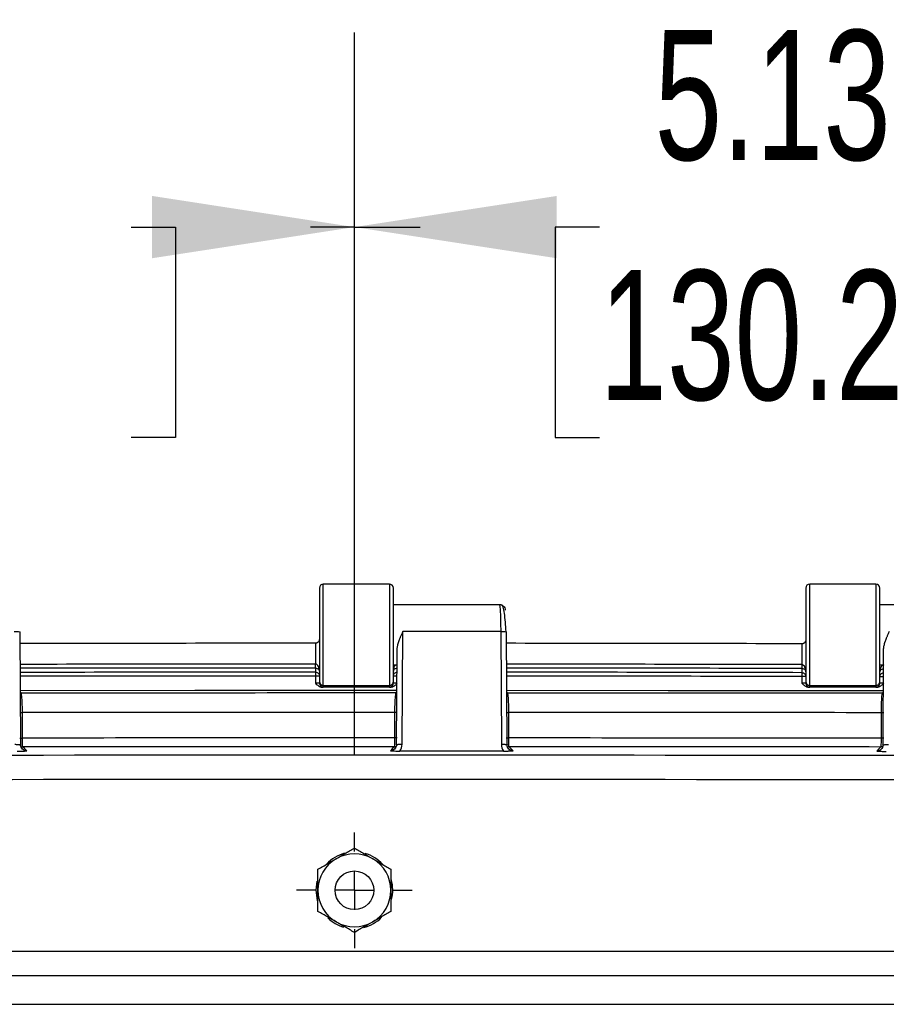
# Model space of a CAD drawing. Header units: inches. Extents: x 2 to 86, y 2 to 66.
# Tile 26 of 34: x 70.4 to 74.9, y 32.5 to 37.6. Entities that reach past the tile are written whole.
import ezdxf

# ---------------------------------------------------------------- set-up
doc = ezdxf.new("R2010")
doc.units = ezdxf.units.IN
doc.header["$LTSCALE"] = 8
doc.header["$MEASUREMENT"] = 0
doc.linetypes.add('CENTERX2', pattern=[0.8, 0.5, -0.1, 0.1, -0.1])
doc.layers.add('CENTER', color=40, linetype='CENTERX2')
doc.layers.add('DIMENSIONS', color=140, linetype='Continuous', lineweight=25)
doc.styles.add('SLDTEXTSTYLE0', font='TXT', dxfattribs={"width": 0.7})
doc.dimstyles.new('SLDDIMSTYLE0', dxfattribs={"dimtxt": 0.679688, "dimasz": 1.04, "dimexe": 0, "dimexo": 0.0625, "dimgap": 0.169922, "dimtad": 0, "dimtih": 1, "dimtoh": 1, "dimrnd": 1e-09, "dimzin": 12, "dimdsep": 46, "dimtxsty": 'SLDTEXTSTYLE0', "dimsah": 1, "dimcen": 0.09, "dimadec": 0, "dimazin": 3, "dimtfac": 1, "dimtofl": 0, "dimtmove": 0, "dimatfit": 3, "dimfxl": 0, "dimfrac": 2, "dimtolj": 1, "dimtzin": 12, "dimarcsym": 0})
doc.dimstyles.new('SLDDIMSTYLE4', dxfattribs={"dimtxt": 0.679688, "dimasz": 1.04, "dimexe": 0, "dimexo": 0.0625, "dimgap": 0.169922, "dimtad": 0, "dimtih": 1, "dimtoh": 1, "dimrnd": 1e-09, "dimzin": 4, "dimdsep": 46, "dimtxsty": 'SLDTEXTSTYLE0', "dimsah": 1, "dimcen": 0.09, "dimadec": 0, "dimazin": 1, "dimtfac": 1, "dimtofl": 0, "dimtmove": 0, "dimatfit": 3, "dimfxl": 0, "dimfrac": 2, "dimtolj": 1, "dimtzin": 12, "dimarcsym": 0})

# ---------------------------------------------------------------- blocks, each defined once
blk = doc.blocks.new('_D_17')
at = {"layer": 'DIMENSIONS'}
for p, q in [((67.0165, 33.7947), (67.0165, 37.504)), ((72.1415, 33.7947), (72.1415, 37.504)), ((67.0165, 36.504), (67.4883, 36.504)), ((68.4093, 36.504), (68.181, 36.504)), ((68.181, 36.504), (68.181, 35.4238)), ((70.9945, 36.504), (71.2227, 36.504)), ((71.2227, 36.504), (71.2227, 35.4238)), ((72.1415, 36.504), (71.9155, 36.504)), ((68.181, 35.4238), (68.4093, 35.4238)), ((71.2227, 35.4238), (70.9945, 35.4238))]:
    blk.add_line(p, q, dxfattribs=at)
for points in [[(67.0165, 36.504), (68.0565, 36.344), (68.0565, 36.664)], [(72.1415, 36.504), (71.1015, 36.664), (71.1015, 36.344)]]:
    blk.add_solid(points, dxfattribs=at)
at = {"layer": 'DIMENSIONS', "char_height": 0.66667, "attachment_point": 1, "style": 'SLDTEXTSTYLE0'}
for s, insert in [('5.13', (68.692, 37.5156)), ('130.2', (68.4093, 36.2832))]:
    blk.add_mtext(s, dxfattribs=dict(at, insert=insert))
blk = doc.blocks.new('_D_18')
at = {"layer": 'DIMENSIONS'}
for p, q in [((72.1415, 33.7947), (72.1415, 37.504)), ((77.2665, 33.7947), (77.2665, 37.504)), ((72.1415, 36.504), (72.4801, 36.504)), ((73.4011, 36.504), (73.1728, 36.504)), ((73.1728, 36.504), (73.1728, 35.4238)), ((75.9862, 36.504), (76.2145, 36.504)), ((76.2145, 36.504), (76.2145, 35.4238)), ((77.2665, 36.504), (76.9072, 36.504)), ((73.1728, 35.4238), (73.4011, 35.4238)), ((76.2145, 35.4238), (75.9862, 35.4238))]:
    blk.add_line(p, q, dxfattribs=at)
for points in [[(72.1415, 36.504), (73.1815, 36.344), (73.1815, 36.664)], [(77.2665, 36.504), (76.2265, 36.664), (76.2265, 36.344)]]:
    blk.add_solid(points, dxfattribs=at)
at = {"layer": 'DIMENSIONS', "char_height": 0.66667, "attachment_point": 1, "style": 'SLDTEXTSTYLE0'}
for s, insert in [('5.13', (73.6838, 37.5156)), ('130.2', (73.4011, 36.2832))]:
    blk.add_mtext(s, dxfattribs=dict(at, insert=insert))
blk = doc.blocks.new('_D_20')
at = {"layer": 'DIMENSIONS'}
for p, q in [((61.8915, 33.7947), (61.8915, 40.137)), ((82.3915, 33.7947), (82.3915, 40.137)), ((61.8915, 39.137), (69.8853, 39.137)), ((70.8063, 39.137), (70.5781, 39.137)), ((70.5781, 39.137), (70.5781, 38.0568)), ((73.3915, 39.137), (73.6197, 39.137)), ((73.6197, 39.137), (73.6197, 38.0568)), ((82.3915, 39.137), (74.3125, 39.137)), ((70.5781, 38.0568), (70.8063, 38.0568)), ((73.6197, 38.0568), (73.3915, 38.0568))]:
    blk.add_line(p, q, dxfattribs=at)
for points in [[(61.8915, 39.137), (62.9315, 38.977), (62.9315, 39.297)], [(82.3915, 39.137), (81.3515, 39.297), (81.3515, 38.977)]]:
    blk.add_solid(points, dxfattribs=at)
at = {"layer": 'DIMENSIONS', "char_height": 0.66667, "attachment_point": 1, "style": 'SLDTEXTSTYLE0'}
for s, insert in [('20.50', (70.8063, 40.1486)), ('520.7', (70.8063, 38.9162))]:
    blk.add_mtext(s, dxfattribs=dict(at, insert=insert))
blk = doc.blocks.new('SW_CENTERMARKSYMBOL_14')
at = {"layer": 'CENTER', "color": 0}
for p, q in [((0, 0.2), (0, 0.2969)), ((0, 0), (0, 0.1)), ((-0.2, 0), (-0.2969, 0)), ((0, 0), (-0.1, 0)), ((0, 0), (0, -0.1)), ((0, 0), (0.1, 0)), ((0.2, 0), (0.2969, 0)), ((0, -0.2), (0, -0.2969))]:
    blk.add_line(p, q, dxfattribs=at)

msp = doc.modelspace()

# ---------------------------------------------------------------- linework, layer by layer
for p, q in [((71.9615, 34.6503), (71.9615, 34.1704)), ((72.3215, 34.6703), (71.9815, 34.6703)), ((71.9815, 34.1504), (71.9815, 34.6703)), ((72.3215, 34.6703), (72.3215, 34.1504)), ((72.3415, 34.1704), (72.3415, 34.6503)), ((74.4615, 34.6503), (74.4615, 34.1704)), ((74.8215, 34.6703), (74.4815, 34.6703)), ((74.4815, 34.1504), (74.4815, 34.6703)), ((74.8215, 34.6703), (74.8215, 34.1504)), ((74.8415, 34.1704), (74.8415, 34.6503)), ((72.3415, 34.5663), (72.8866, 34.5663)), ((74.8415, 34.5663), (75.3866, 34.5663)), ((70.4265, 33.8443), (70.4232, 34.4239)), ((72.3866, 33.8482), (72.3898, 34.4271)), ((72.8932, 34.4271), (72.3898, 34.4271)), ((72.8932, 34.4271), (72.8965, 33.848)), ((72.9265, 33.8448), (72.9232, 34.4239)), ((71.9415, 34.3665), (71.9415, 34.2594)), ((74.4415, 34.3639), (74.4415, 34.2568)), ((74.4415, 34.3639), (74.4415, 34.3639)), ((72.3593, 34.3328), (72.3566, 33.8451)), ((74.8593, 34.3328), (74.8565, 33.8434)), ((71.9415, 34.2395), (71.9415, 34.2182)), ((72.3589, 34.2543), (72.3415, 34.2543)), ((74.4416, 34.2368), (74.4416, 34.2155)), ((74.8589, 34.2543), (74.8415, 34.2543)), ((71.9415, 34.2182), (71.9415, 34.1982)), ((71.9415, 34.1982), (71.9415, 34.1612)), ((71.9615, 34.1982), (71.9415, 34.1982)), ((72.3586, 34.1982), (72.3415, 34.1982)), ((74.4416, 34.2155), (74.4415, 34.1956)), ((74.4415, 34.1956), (74.4415, 34.1612)), ((74.4615, 34.1956), (74.4415, 34.1956)), ((74.8585, 34.1945), (74.8415, 34.1945)), ((71.9615, 34.1704), (71.9615, 34.1619)), ((72.3271, 34.1416), (71.976, 34.1416)), ((71.9815, 34.1504), (72.3215, 34.1504)), ((71.9815, 34.1419), (71.9815, 34.1504)), ((72.3215, 34.1504), (72.3215, 34.1419)), ((72.3415, 34.1619), (72.3415, 34.1704)), ((74.4615, 34.1704), (74.4615, 34.1619)), ((74.8271, 34.1416), (74.476, 34.1416)), ((74.4815, 34.1504), (74.8215, 34.1504)), ((74.4815, 34.1419), (74.4815, 34.1504)), ((74.8215, 34.1504), (74.8215, 34.1419)), ((74.8415, 34.1619), (74.8415, 34.1704)), ((70.429, 34.1105), (70.4249, 34.1173)), ((72.3581, 34.1179), (72.3541, 34.1112)), ((72.929, 34.111), (72.9249, 34.1178)), ((74.8581, 34.1162), (74.854, 34.1094)), ((70.4352, 33.8797), (70.4352, 34.0109)), ((72.3479, 34.0116), (72.3479, 33.8804)), ((72.9352, 33.8803), (72.9352, 34.0114)), ((74.8479, 34.0098), (74.8479, 33.8787)), ((70.4273, 33.8363), (70.436, 33.8348)), ((72.3558, 33.837), (72.3471, 33.8355)), ((72.9272, 33.8369), (72.9359, 33.8353)), ((74.8558, 33.8353), (74.8471, 33.8338)), ((71.9447, 33.0978), (71.9503, 33.1447)), ((62.3292, 32.7853), (81.9539, 32.7853))]:
    msp.add_line(p, q)
at = {"flags": 128}
for points in [[(72.3581, 34.1233), (71.3208, 34.1232), (70.4224, 34.1226)], [(74.8581, 34.1216), (73.7534, 34.1227), (72.9225, 34.1232)], [(70.4571, 33.8137), (70.4453, 33.8255), (70.436, 33.8348)], [(72.3471, 33.8355), (72.3353, 33.8236), (72.326, 33.8143)], [(72.9571, 33.8142), (72.9452, 33.826), (72.9359, 33.8353)], [(74.8471, 33.8338), (74.8352, 33.8219), (74.8259, 33.8126)], [(72.9079, 33.8129), (72.6095, 33.813), (72.3751, 33.813)], [(71.9532, 33.0404), (71.952, 33.0447), (71.9447, 33.0978)]]:
    msp.add_lwpolyline(points, dxfattribs=at)
msp.add_circle((72.1415, 33.0978), 0.0993)
for centre, radius, start, end in [((71.9815, 34.6503), 0.02, 90, 180), ((72.3215, 34.6503), 0.02, 0, 90), ((74.4815, 34.6503), 0.02, 90, 180), ((74.8215, 34.6503), 0.02, 0, 90), ((72.1494, -955.2461), 989.6127, 90.012037, 90.0999267), ((72.1494, -955.2461), 989.6127, 89.8672968, 89.9551841), ((72.1494, -955.2461), 989.5056, 90.012039, 90.0999023), ((72.1494, -955.2461), 989.4856, 90.012039, 90.0998976), ((72.1494, -955.2461), 989.5056, 89.8672784, 89.955144), ((72.1494, -955.2461), 989.4856, 89.8672764, 89.9551364), ((72.1494, -955.2461), 989.4643, 90.0120392, 90.0998929), ((72.1494, -955.2461), 989.4444, 90.0120392, 90.0998883), ((72.1494, -955.2461), 989.4643, 89.8672716, 89.9551286), ((72.1494, -955.2461), 989.4444, 89.8672716, 89.9551211), ((71.9815, 34.1704), 0.02, 180.0044, 270.0044), ((72.3215, 34.1704), 0.02, 269.9956, 359.9956), ((74.4815, 34.1704), 0.02, 180.0044, 270.0044), ((74.8215, 34.1704), 0.02, 269.9956, 359.9956), ((72.1415, -2071.2403), 2105.3515, 89.9942156, 90.0466053), ((72.1415, -2071.2403), 2105.3515, 89.9261807, 89.9785704), ((72.1415, -2071.2403), 2105.2519, 89.9943845, 90.0464389), ((72.1415, -2071.2403), 2105.2519, 89.9263454, 89.9783998), ((72.1415, -2071.2403), 2105.1207, 89.9943842, 90.0464418), ((72.1415, -2071.2403), 2105.0758, 89.9944044, 90.0464219), ((72.1415, -2071.2403), 2105.1207, 89.9263408, 89.9783985), ((72.1415, -2071.2403), 2105.0758, 89.9263606, 89.9783781), ((72.1415, -2071.2403), 2105.0318, 89.8608483, 90.1391517), ((72.1415, -2071.2403), 2104.907, 89.8608483, 90.1391517), ((72.1415, 33.0978), 0.1969, 105.2345, 136.4162), ((72.1415, 33.0978), 0.1875, 60, 120), ((72.1415, 33.0978), 0.1969, 42.2871, 73.9223), ((72.1415, 33.0978), 0.1875, 120, 180), ((72.1415, 33.0978), 0.1875, 0, 60), ((72.1415, 33.0978), 0.1969, 346.2998, 15.6098), ((72.1415, 33.0978), 0.1875, 180, 240), ((72.1415, 33.0978), 0.1875, 300, 0), ((72.1415, 33.0978), 0.1969, 225.7761, 253.6097), ((72.1415, 33.0978), 0.1875, 240, 300), ((72.1415, 33.0978), 0.1969, 284.1147, 315.2197)]:
    msp.add_arc(centre, radius, start, end)
for points, knots in [([(72.8866, 34.5663), (72.8874, 34.5663), (72.8882, 34.5627), (72.8898, 34.5492), (72.8905, 34.5391), (72.8922, 34.5009), (72.893, 34.465), (72.8932, 34.4271)], [0, 0, 0, 0, 0.25, 0.25, 0.5, 0.5, 1, 1, 1, 1]), ([(72.8866, 34.5663), (72.8945, 34.5663), (72.9023, 34.5631), (72.9133, 34.5519), (72.9166, 34.5442), (72.9166, 34.5363)], [0, 0, 0, 0, 0.5, 0.5, 1, 1, 1, 1]), ([(72.921, 34.4253), (72.92, 34.4425), (72.9179, 34.4775), (72.9125, 34.5228), (72.9058, 34.5558), (72.9007, 34.5613), (72.8981, 34.564)], [0, 0, 0, 0, 0.239479, 0.48698, 0.740709, 1, 1, 1, 1]), ([(70.3932, 34.4271), (70.4013, 34.4272), (70.4094, 34.4269), (70.4205, 34.4256), (70.4236, 34.4248), (70.4232, 34.4239)], [0, 0, 0, 0, 0.5, 0.5, 1, 1, 1, 1]), ([(71.9615, 34.3884), (71.9615, 34.3873), (71.9614, 34.3853), (71.9608, 34.3824), (71.96, 34.3799), (71.959, 34.3778), (71.958, 34.3759), (71.9569, 34.3743), (71.9552, 34.3724), (71.9527, 34.3701), (71.9492, 34.3681), (71.9454, 34.3668), (71.9428, 34.3666), (71.9415, 34.3665)], [0, 0, 0, 0, 0.110384, 0.210138, 0.299278, 0.377829, 0.445825, 0.503323, 0.561363, 0.687464, 0.800778, 0.903839, 1, 1, 1, 1]), ([(72.3898, 34.4271), (72.3886, 34.4245), (72.3863, 34.4193), (72.383, 34.4117), (72.38, 34.4047), (72.3773, 34.3983), (72.3749, 34.3924), (72.3728, 34.387), (72.371, 34.3823), (72.3693, 34.3777), (72.3671, 34.3714), (72.3645, 34.3632), (72.362, 34.3537), (72.3603, 34.3451), (72.3594, 34.3373), (72.3594, 34.3325), (72.3594, 34.3302)], [0, 0, 0, 0, 0.0833386, 0.1608803, 0.2326258, 0.2985758, 0.3587313, 0.4130936, 0.4616646, 0.5044471, 0.5512967, 0.6568503, 0.754398, 0.8440257, 0.9258444, 1, 1, 1, 1]), ([(72.8932, 34.4271), (72.9013, 34.4272), (72.9094, 34.4269), (72.9205, 34.4256), (72.9236, 34.4248), (72.9232, 34.4239)], [0, 0, 0, 0, 0.5, 0.5, 1, 1, 1, 1]), ([(74.8898, 34.4271), (74.8887, 34.4245), (74.8864, 34.4195), (74.8832, 34.4121), (74.8802, 34.4052), (74.8775, 34.3988), (74.8751, 34.3929), (74.8729, 34.3875), (74.8711, 34.3826), (74.8694, 34.3779), (74.8671, 34.3714), (74.8645, 34.3632), (74.862, 34.3537), (74.8603, 34.3451), (74.8594, 34.3373), (74.8594, 34.3325), (74.8594, 34.3302)], [0, 0, 0, 0, 0.0810866, 0.15697, 0.2276507, 0.2931297, 0.3534077, 0.4084861, 0.4583666, 0.5030515, 0.5513819, 0.6566456, 0.7540389, 0.8436488, 0.9255871, 1, 1, 1, 1]), ([(74.4615, 34.3857), (74.4615, 34.3847), (74.4614, 34.3829), (74.461, 34.3805), (74.4599, 34.3767), (74.4582, 34.3733), (74.4552, 34.3697), (74.4527, 34.3675), (74.4492, 34.3655), (74.4454, 34.3642), (74.4428, 34.364), (74.4415, 34.3639)], [0, 0, 0, 0, 0.103284, 0.187304, 0.25206, 0.502999, 0.561019, 0.687215, 0.800614, 0.903757, 1, 1, 1, 1]), ([(71.9415, 34.2395), (71.9415, 34.2399), (71.9415, 34.2422), (71.9415, 34.2495), (71.9415, 34.2544), (71.9415, 34.2594)], [0, 0, 0, 0, 0.5, 0.5, 1, 1, 1, 1]), ([(71.9615, 34.2227), (71.9615, 34.2311), (71.9599, 34.2396), (71.9533, 34.2537), (71.9477, 34.2594), (71.9415, 34.2594)], [0, 0, 0, 0, 0.5, 0.5, 1, 1, 1, 1]), ([(71.9415, 34.2395), (71.9477, 34.2395), (71.9533, 34.2369), (71.9599, 34.2304), (71.9615, 34.2265), (71.9615, 34.2227)], [0, 0, 0, 0, 0.5, 0.5, 1, 1, 1, 1]), ([(72.3518, 34.2543), (72.351, 34.2536), (72.3487, 34.2513), (72.3432, 34.2411), (72.3423, 34.2309), (72.3415, 34.2227)], [0, 0, 0, 0, 0.089432, 0.270959, 1, 1, 1, 1]), ([(72.3415, 34.2227), (72.3415, 34.2246), (72.342, 34.2266), (72.3435, 34.2302), (72.3447, 34.232), (72.3499, 34.2369), (72.3553, 34.2395), (72.3615, 34.2395)], [0, 0, 0, 0, 0.25, 0.25, 0.5, 0.5, 1, 1, 1, 1]), ([(74.4615, 34.2201), (74.4615, 34.2285), (74.4599, 34.2369), (74.4534, 34.2511), (74.4477, 34.2567), (74.4416, 34.2568)], [0, 0, 0, 0, 0.5, 0.5, 1, 1, 1, 1]), ([(74.4416, 34.2368), (74.4477, 34.2368), (74.4534, 34.2342), (74.4599, 34.2278), (74.4615, 34.2239), (74.4615, 34.2201)], [0, 0, 0, 0, 0.5, 0.5, 1, 1, 1, 1]), ([(74.8615, 34.2557), (74.8584, 34.2557), (74.8555, 34.2543), (74.8503, 34.2496), (74.8481, 34.2465), (74.8431, 34.2358), (74.8415, 34.2274), (74.8415, 34.219)], [0, 0, 0, 0, 0.25, 0.25, 0.5, 0.5, 1, 1, 1, 1]), ([(74.8415, 34.219), (74.8415, 34.2228), (74.8431, 34.2267), (74.8481, 34.2316), (74.8503, 34.233), (74.8555, 34.2351), (74.8584, 34.2358), (74.8615, 34.2358)], [0, 0, 0, 0, 0.5, 0.5, 0.75, 0.75, 1, 1, 1, 1]), ([(71.9615, 34.1619), (71.9615, 34.1617), (71.9593, 34.1615), (71.952, 34.1613), (71.9468, 34.1612), (71.9415, 34.1612)], [0, 0, 0, 0, 0.5, 0.5, 1, 1, 1, 1]), ([(71.9415, 34.1612), (71.9441, 34.1586), (71.9488, 34.1539), (71.9568, 34.1476), (71.9642, 34.1436), (71.9703, 34.142), (71.9732, 34.1417), (71.9748, 34.1416), (71.9755, 34.1416), (71.9759, 34.1416)], [0, 0, 0, 0, 0.272422, 0.484693, 0.755303, 0.885362, 0.945054, 0.973713, 1, 1, 1, 1]), ([(71.9615, 34.1619), (71.9615, 34.1567), (71.9637, 34.1515), (71.9711, 34.1441), (71.9763, 34.1419), (71.9815, 34.1419)], [0, 0, 0, 0, 0.5, 0.5, 1, 1, 1, 1]), ([(72.3215, 34.1419), (72.3268, 34.1419), (72.332, 34.1441), (72.3394, 34.1515), (72.3415, 34.1567), (72.3415, 34.1619)], [0, 0, 0, 0, 0.5, 0.5, 1, 1, 1, 1]), ([(72.3271, 34.1416), (72.3272, 34.1416), (72.3274, 34.1416), (72.3277, 34.1416), (72.3284, 34.1416), (72.3298, 34.1417), (72.3327, 34.1421), (72.3388, 34.1436), (72.3463, 34.1476), (72.3543, 34.1539), (72.3589, 34.1586), (72.3615, 34.1612)], [0, 0, 0, 0, 0.006823, 0.013766, 0.02779, 0.056399, 0.115976, 0.245778, 0.515984, 0.728923, 1, 1, 1, 1]), ([(72.3615, 34.1612), (72.3563, 34.1612), (72.3511, 34.1613), (72.3437, 34.1615), (72.3415, 34.1617), (72.3415, 34.1619)], [0, 0, 0, 0, 0.5, 0.5, 1, 1, 1, 1]), ([(74.4615, 34.1619), (74.4615, 34.1617), (74.4593, 34.1615), (74.452, 34.1613), (74.4468, 34.1612), (74.4415, 34.1612)], [0, 0, 0, 0, 0.5, 0.5, 1, 1, 1, 1]), ([(74.4415, 34.1612), (74.4441, 34.1586), (74.4488, 34.1539), (74.4568, 34.1476), (74.4642, 34.1436), (74.4703, 34.142), (74.4732, 34.1417), (74.4748, 34.1416), (74.4755, 34.1416), (74.4759, 34.1416)], [0, 0, 0, 0, 0.272421, 0.484696, 0.755308, 0.885367, 0.94506, 0.973719, 1, 1, 1, 1]), ([(74.4615, 34.1619), (74.4615, 34.1567), (74.4637, 34.1515), (74.4711, 34.1441), (74.4763, 34.1419), (74.4815, 34.1419)], [0, 0, 0, 0, 0.5, 0.5, 1, 1, 1, 1]), ([(74.8215, 34.1419), (74.8268, 34.1419), (74.832, 34.1441), (74.8394, 34.1515), (74.8415, 34.1567), (74.8415, 34.1619)], [0, 0, 0, 0, 0.5, 0.5, 1, 1, 1, 1]), ([(74.8271, 34.1416), (74.8272, 34.1416), (74.8274, 34.1416), (74.8277, 34.1416), (74.8284, 34.1416), (74.8298, 34.1417), (74.8327, 34.1421), (74.8388, 34.1436), (74.8463, 34.1476), (74.8543, 34.1539), (74.8589, 34.1586), (74.8615, 34.1612)], [0, 0, 0, 0, 0.006814, 0.013757, 0.027781, 0.05639, 0.115968, 0.245771, 0.51598, 0.728923, 1, 1, 1, 1]), ([(74.8615, 34.1612), (74.8563, 34.1612), (74.8511, 34.1613), (74.8437, 34.1615), (74.8415, 34.1617), (74.8415, 34.1619)], [0, 0, 0, 0, 0.5, 0.5, 1, 1, 1, 1]), ([(70.4352, 34.0109), (70.4352, 34.0299), (70.4348, 34.049), (70.4334, 34.081), (70.4324, 34.094), (70.4312, 34.1019)], [0, 0, 0, 0, 0.5, 0.5, 1, 1, 1, 1]), ([(72.3518, 34.1021), (72.3506, 34.0941), (72.3496, 34.0811), (72.3482, 34.0493), (72.3479, 34.0304), (72.3479, 34.0116)], [0, 0, 0, 0, 0.5, 0.5, 1, 1, 1, 1]), ([(72.9352, 34.0114), (72.9352, 34.0303), (72.9348, 34.0492), (72.9334, 34.0811), (72.9324, 34.0941), (72.9312, 34.1021)], [0, 0, 0, 0, 0.5, 0.5, 1, 1, 1, 1]), ([(74.8519, 34.1016), (74.8507, 34.0939), (74.8497, 34.0808), (74.8482, 34.0485), (74.8479, 34.0292), (74.8479, 34.0098)], [0, 0, 0, 0, 0.5, 0.5, 1, 1, 1, 1]), ([(70.4214, 34.0109), (70.422, 34.0109), (70.4244, 34.0109), (70.4291, 34.0109), (70.4332, 34.0109), (70.4352, 34.0109)], [0, 0, 0, 0, 0.1548776, 0.5774388, 1, 1, 1, 1]), ([(72.3617, 34.0116), (72.361, 34.0116), (72.3586, 34.0116), (72.3539, 34.0116), (72.3499, 34.0116), (72.3479, 34.0116)], [0, 0, 0, 0, 0.155393, 0.577696, 1, 1, 1, 1]), ([(72.9214, 34.0114), (72.922, 34.0114), (72.9244, 34.0114), (72.9291, 34.0114), (72.9332, 34.0114), (72.9352, 34.0114)], [0, 0, 0, 0, 0.155134, 0.577567, 1, 1, 1, 1]), ([(74.8616, 34.0098), (74.861, 34.0098), (74.8586, 34.0098), (74.8539, 34.0098), (74.8499, 34.0098), (74.8479, 34.0098)], [0, 0, 0, 0, 0.154602, 0.577301, 1, 1, 1, 1]), ([(70.3965, 33.8475), (70.3985, 33.8475), (70.4026, 33.8475), (70.4084, 33.8474), (70.4138, 33.8471), (70.4184, 33.8467), (70.4221, 33.8462), (70.4237, 33.8458), (70.4245, 33.8456)], [0, 0, 0, 0, 0.168258, 0.336516, 0.504774, 0.6730321, 0.8412901, 1, 1, 1, 1]), ([(70.4211, 33.8797), (70.4219, 33.8797), (70.4243, 33.8797), (70.4291, 33.8797), (70.4332, 33.8797), (70.4352, 33.8797)], [0, 0, 0, 0, 0.17303, 0.586515, 1, 1, 1, 1]), ([(70.4357, 33.8226), (70.433, 33.8259), (70.4273, 33.8327), (70.4254, 33.8413), (70.4244, 33.8456)], [0, 0, 0, 0, 0.489188, 1, 1, 1, 1]), ([(70.4245, 33.8456), (70.4245, 33.8456), (70.4255, 33.8454), (70.4263, 33.8449), (70.4264, 33.8445), (70.4265, 33.8443)], [0, 0, 0, 0, 0.027591, 0.513795, 1, 1, 1, 1]), ([(70.4571, 33.8137), (70.4491, 33.8137), (70.4412, 33.817), (70.43, 33.8284), (70.4266, 33.8363), (70.4265, 33.8443)], [0, 0, 0, 0, 0.5, 0.5, 1, 1, 1, 1]), ([(70.436, 33.8348), (70.4358, 33.8354), (70.4356, 33.8406), (70.4353, 33.857), (70.4352, 33.8683), (70.4352, 33.8797)], [0, 0, 0, 0, 0.5, 0.5, 1, 1, 1, 1]), ([(72.3479, 33.8804), (72.3479, 33.869), (72.3478, 33.8577), (72.3475, 33.8412), (72.3473, 33.8361), (72.3471, 33.8355)], [0, 0, 0, 0, 0.5, 0.5, 1, 1, 1, 1]), ([(72.3587, 33.8463), (72.3577, 33.8419), (72.3557, 33.8333), (72.3501, 33.8266), (72.3474, 33.8233)], [0, 0, 0, 0, 0.510812, 1, 1, 1, 1]), ([(72.3619, 33.8804), (72.3612, 33.8804), (72.3587, 33.8804), (72.3539, 33.8804), (72.3499, 33.8804), (72.3479, 33.8804)], [0, 0, 0, 0, 0.173004, 0.586502, 1, 1, 1, 1]), ([(72.3566, 33.845), (72.3566, 33.8452), (72.3567, 33.8456), (72.3576, 33.8461), (72.3585, 33.8463), (72.3586, 33.8463)], [0, 0, 0, 0, 0.486204, 0.972409, 1, 1, 1, 1]), ([(72.3586, 33.8463), (72.3593, 33.8465), (72.3609, 33.8468), (72.3647, 33.8473), (72.3693, 33.8477), (72.3746, 33.848), (72.3805, 33.8482), (72.3845, 33.8482), (72.3866, 33.8482)], [0, 0, 0, 0, 0.15871, 0.326968, 0.495226, 0.663484, 0.831742, 1, 1, 1, 1]), ([(72.8965, 33.848), (72.8985, 33.848), (72.9026, 33.848), (72.9084, 33.8479), (72.9138, 33.8476), (72.9184, 33.8472), (72.9221, 33.8467), (72.9237, 33.8463), (72.9245, 33.8461)], [0, 0, 0, 0, 0.168258, 0.336516, 0.504774, 0.673032, 0.84129, 1, 1, 1, 1]), ([(72.9211, 33.8803), (72.9219, 33.8803), (72.9243, 33.8803), (72.9291, 33.8803), (72.9332, 33.8803), (72.9352, 33.8803)], [0, 0, 0, 0, 0.17303, 0.586515, 1, 1, 1, 1]), ([(72.9359, 33.823), (72.933, 33.8263), (72.9273, 33.833), (72.9254, 33.8417), (72.9244, 33.8462)], [0, 0, 0, 0, 0.48907, 1, 1, 1, 1]), ([(72.9245, 33.8461), (72.9245, 33.8461), (72.9255, 33.8459), (72.9263, 33.8455), (72.9264, 33.845), (72.9265, 33.8448)], [0, 0, 0, 0, 0.0275909, 0.5137955, 1, 1, 1, 1]), ([(72.9571, 33.8142), (72.9491, 33.8142), (72.9412, 33.8176), (72.9299, 33.8289), (72.9266, 33.8369), (72.9265, 33.8448)], [0, 0, 0, 0, 0.5, 0.5, 1, 1, 1, 1]), ([(72.9359, 33.8353), (72.9357, 33.8359), (72.9355, 33.8411), (72.9353, 33.8575), (72.9352, 33.8689), (72.9352, 33.8803)], [0, 0, 0, 0, 0.5, 0.5, 1, 1, 1, 1]), ([(74.8479, 33.8787), (74.8478, 33.8673), (74.8478, 33.8559), (74.8475, 33.8395), (74.8473, 33.8343), (74.8471, 33.8338)], [0, 0, 0, 0, 0.5, 0.5, 1, 1, 1, 1]), ([(74.8587, 33.8446), (74.8577, 33.8402), (74.8557, 33.8316), (74.8501, 33.8249), (74.8473, 33.8216)], [0, 0, 0, 0, 0.5108121, 1, 1, 1, 1]), ([(74.8619, 33.8787), (74.8612, 33.8787), (74.8587, 33.8787), (74.8539, 33.8787), (74.8499, 33.8787), (74.8479, 33.8787)], [0, 0, 0, 0, 0.173005, 0.586502, 1, 1, 1, 1]), ([(74.8566, 33.8432), (74.8566, 33.8435), (74.8567, 33.8439), (74.8576, 33.8443), (74.8585, 33.8446), (74.8586, 33.8446)], [0, 0, 0, 0, 0.486205, 0.97241, 1, 1, 1, 1]), ([(74.8586, 33.8446), (74.8593, 33.8447), (74.8609, 33.8451), (74.8647, 33.8456), (74.8693, 33.846), (74.8746, 33.8463), (74.8805, 33.8465), (74.8845, 33.8465), (74.8865, 33.8465)], [0, 0, 0, 0, 0.15871, 0.326968, 0.495226, 0.663484, 0.831742, 1, 1, 1, 1]), ([(70.408, 33.8123), (70.4086, 33.8123), (70.4097, 33.8123), (70.4121, 33.8123), (70.4162, 33.8123), (70.4242, 33.8124), (70.435, 33.8127), (70.4467, 33.8131), (70.4535, 33.8135), (70.4571, 33.8137)], [0, 0, 0, 0, 0.0299405, 0.0610663, 0.1232319, 0.2476874, 0.4972064, 0.7378173, 1, 1, 1, 1]), ([(72.3474, 33.8233), (72.3443, 33.8208), (72.3397, 33.8171), (72.332, 33.8147), (72.328, 33.8145), (72.326, 33.8143)], [0, 0, 0, 0, 0.498826, 0.750404, 1, 1, 1, 1]), ([(72.326, 33.8143), (72.3284, 33.8142), (72.333, 33.814), (72.3404, 33.8137), (72.3495, 33.8133), (72.3588, 33.8131), (72.3669, 33.813), (72.371, 33.813), (72.3733, 33.813), (72.3745, 33.813), (72.3751, 33.813)], [0, 0, 0, 0, 0.1773444, 0.3447198, 0.502904, 0.7523672, 0.8767948, 0.9389465, 0.9700653, 1, 1, 1, 1]), ([(72.9079, 33.8129), (72.9093, 33.8129), (72.912, 33.8129), (72.916, 33.8129), (72.92, 33.8129), (72.9239, 33.813), (72.9277, 33.8131), (72.9314, 33.8132), (72.9377, 33.8134), (72.9467, 33.8137), (72.9535, 33.814), (72.9571, 33.8142)], [0, 0, 0, 0, 0.071469, 0.14316, 0.214893, 0.286446, 0.357603, 0.428184, 0.49807, 0.738027, 1, 1, 1, 1]), ([(74.8473, 33.8216), (74.8443, 33.8191), (74.8396, 33.8154), (74.8319, 33.813), (74.8279, 33.8127), (74.8259, 33.8126)], [0, 0, 0, 0, 0.498815, 0.750397, 1, 1, 1, 1]), ([(74.8259, 33.8126), (74.8283, 33.8125), (74.833, 33.8122), (74.8404, 33.8119), (74.8495, 33.8116), (74.8588, 33.8114), (74.8669, 33.8113), (74.8709, 33.8112), (74.8733, 33.8112), (74.8744, 33.8112), (74.875, 33.8113)], [0, 0, 0, 0, 0.1773289, 0.3447022, 0.502905, 0.7523684, 0.8767961, 0.9389479, 0.9700668, 1, 1, 1, 1]), ([(72.0478, 33.2602), (72.0628, 33.2689), (72.0776, 33.2774), (72.1083, 33.2951), (72.1241, 33.3043), (72.1415, 33.3143)], [0, 0, 0, 0, 0.5, 0.5, 1, 1, 1, 1]), ([(72.1415, 33.3143), (72.1589, 33.3043), (72.1748, 33.2951), (72.2054, 33.2774), (72.2202, 33.2689), (72.2353, 33.2602)], [0, 0, 0, 0, 0.5, 0.5, 1, 1, 1, 1]), ([(71.954, 33.2061), (71.9714, 33.2161), (71.9873, 33.2253), (72.0179, 33.243), (72.0327, 33.2515), (72.0478, 33.2602)], [0, 0, 0, 0, 0.5, 0.5, 1, 1, 1, 1]), ([(72.2353, 33.2602), (72.2503, 33.2515), (72.2651, 33.243), (72.2958, 33.2253), (72.3116, 33.2161), (72.329, 33.2061)], [0, 0, 0, 0, 0.5, 0.5, 1, 1, 1, 1]), ([(71.954, 33.0978), (71.954, 33.1152), (71.954, 33.1323), (71.954, 33.1677), (71.954, 33.186), (71.954, 33.2061)], [0, 0, 0, 0, 0.5, 0.5, 1, 1, 1, 1]), ([(72.329, 33.2061), (72.329, 33.186), (72.329, 33.1677), (72.329, 33.1323), (72.329, 33.1152), (72.329, 33.0978)], [0, 0, 0, 0, 0.5, 0.5, 1, 1, 1, 1]), ([(71.954, 32.9896), (71.954, 33.0096), (71.954, 33.028), (71.954, 33.0634), (71.954, 33.0804), (71.954, 33.0978)], [0, 0, 0, 0, 0.5, 0.5, 1, 1, 1, 1]), ([(72.329, 33.0978), (72.329, 33.0804), (72.329, 33.0634), (72.329, 33.028), (72.329, 33.0096), (72.329, 32.9896)], [0, 0, 0, 0, 0.5, 0.5, 1, 1, 1, 1]), ([(72.0478, 32.9354), (72.0327, 32.9441), (72.0179, 32.9527), (71.9873, 32.9704), (71.9714, 32.9795), (71.954, 32.9896)], [0, 0, 0, 0, 0.5, 0.5, 1, 1, 1, 1]), ([(72.329, 32.9896), (72.3116, 32.9795), (72.2958, 32.9704), (72.2651, 32.9527), (72.2503, 32.9441), (72.2353, 32.9354)], [0, 0, 0, 0, 0.5, 0.5, 1, 1, 1, 1]), ([(72.1415, 32.8813), (72.1241, 32.8913), (72.1083, 32.9005), (72.0776, 32.9182), (72.0628, 32.9267), (72.0478, 32.9354)], [0, 0, 0, 0, 0.5, 0.5, 1, 1, 1, 1]), ([(72.2353, 32.9354), (72.2202, 32.9267), (72.2054, 32.9182), (72.1748, 32.9005), (72.1589, 32.8913), (72.1415, 32.8813)], [0, 0, 0, 0, 0.5, 0.5, 1, 1, 1, 1]), ([(81.6537, 32.6586), (81.5543, 32.6586), (81.4553, 32.6586), (81.2573, 32.6586), (81.1582, 32.6586), (80.8609, 32.6586), (80.6628, 32.6586), (80.0684, 32.6586), (79.672, 32.6586), (78.483, 32.6586), (77.6903, 32.6586), (75.3123, 32.6587), (73.7269, 32.6587), (70.5561, 32.6587), (68.9708, 32.6587), (66.5927, 32.6586), (65.8, 32.6586), (64.611, 32.6586), (64.2147, 32.6586), (63.6203, 32.6586), (63.4221, 32.6586), (63.1248, 32.6586), (63.0258, 32.6586), (62.8277, 32.6586), (62.7287, 32.6586), (62.6294, 32.6586)], [0, 0, 0, 0, 0.015625, 0.015625, 0.03125, 0.03125, 0.0625, 0.0625, 0.125, 0.125, 0.25, 0.25, 0.5, 0.5, 0.75, 0.75, 0.875, 0.875, 0.9375, 0.9375, 0.96875, 0.96875, 0.984375, 0.984375, 1, 1, 1, 1]), ([(62.6288, 32.5123), (63.4215, 32.5124), (64.2142, 32.5124), (65.7996, 32.5124), (66.5924, 32.5125), (68.9706, 32.5125), (70.556, 32.5126), (73.727, 32.5126), (75.3125, 32.5125), (77.6907, 32.5125), (78.4834, 32.5124), (80.0689, 32.5124), (80.8616, 32.5124), (81.6543, 32.5123)], [0, 0, 0, 0, 0.125, 0.125, 0.25, 0.25, 0.5, 0.5, 0.75, 0.75, 0.875, 0.875, 1, 1, 1, 1])]:
    msp.add_open_spline(points, degree=3, knots=knots)
for points in [[(72.9167, 34.5363), (72.9167, 34.5363), (72.9166, 34.5363), (72.9166, 34.5363)], [(74.4416, 34.2568), (74.4416, 34.2504), (74.4416, 34.2444), (74.4416, 34.2407)], [(71.9415, 34.2182), (71.9468, 34.2182), (71.9572, 34.2138), (71.9615, 34.2034), (71.9615, 34.1982)], [(72.3415, 34.1982), (72.3415, 34.2034), (72.3459, 34.2138), (72.3563, 34.2182), (72.3615, 34.2182)], [(74.4416, 34.2155), (74.4468, 34.2155), (74.4572, 34.2112), (74.4615, 34.2008), (74.4615, 34.1956)], [(74.8415, 34.1945), (74.8415, 34.1998), (74.8459, 34.2102), (74.8563, 34.2145), (74.8616, 34.2145)], [(71.976, 34.1416), (71.9795, 34.1417), (71.9815, 34.1418), (71.9815, 34.1419)], [(72.3215, 34.1419), (72.3215, 34.1418), (72.3235, 34.1417), (72.3271, 34.1416)], [(74.476, 34.1416), (74.4795, 34.1417), (74.4815, 34.1418), (74.4815, 34.1419)], [(74.8215, 34.1419), (74.8215, 34.1418), (74.8235, 34.1417), (74.8271, 34.1416)], [(70.4312, 34.1019), (70.4305, 34.1066), (70.4298, 34.1095), (70.429, 34.1105)], [(72.3541, 34.1112), (72.3533, 34.1102), (72.3525, 34.1071), (72.3518, 34.1021)], [(72.9312, 34.1021), (72.9305, 34.107), (72.9298, 34.11), (72.929, 34.111)], [(74.854, 34.1094), (74.8533, 34.1085), (74.8526, 34.1058), (74.8519, 34.1016)], [(72.3751, 33.813), (72.3823, 33.8233), (72.3865, 33.8357), (72.3866, 33.8482)], [(72.8965, 33.848), (72.8966, 33.8355), (72.9006, 33.823), (72.9079, 33.8129)]]:
    msp.add_open_spline(points, degree=3)

# ---------------------------------------------------------------- block references
at = {"layer": 'CENTER'}
msp.add_blockref('SW_CENTERMARKSYMBOL_14', (72.1415, 33.0978), dxfattribs=at)

# ---------------------------------------------------------------- dimensions: what is measured, and where the dimension line sits
at = {"layer": 'DIMENSIONS'}
dim = msp.add_linear_dim(base=(61.8915, 39.137), p1=(82.3915, 33.3947), p2=(61.8915, 33.3947), angle=0, dimstyle='SLDDIMSTYLE4', dxfattribs=at)
dim.commit()
dim.dimension.update_dxf_attribs({"geometry": '_D_20', "text_midpoint": (72.0989, 39.137), "dimtype": 160})
for base, p1, p2, picture, middle in [((72.1415249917, 36.5040246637), (67.0165249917, 33.3946675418), (72.1415249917, 33.3946675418), '_D_17', (69.7018680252, 36.5040246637)), ((77.2665249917, 36.5040246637), (72.1415249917, 33.3946675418), (77.2665249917, 33.3946675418), '_D_18', (74.6936429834, 36.5040246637))]:
    dim = msp.add_linear_dim(base=base, p1=p1, p2=p2, dimstyle='SLDDIMSTYLE0', dxfattribs=at)
    dim.commit()
    dim.dimension.update_dxf_attribs({"geometry": picture, "text_midpoint": middle, "dimtype": 160})

doc.saveas('drawing.dxf')
